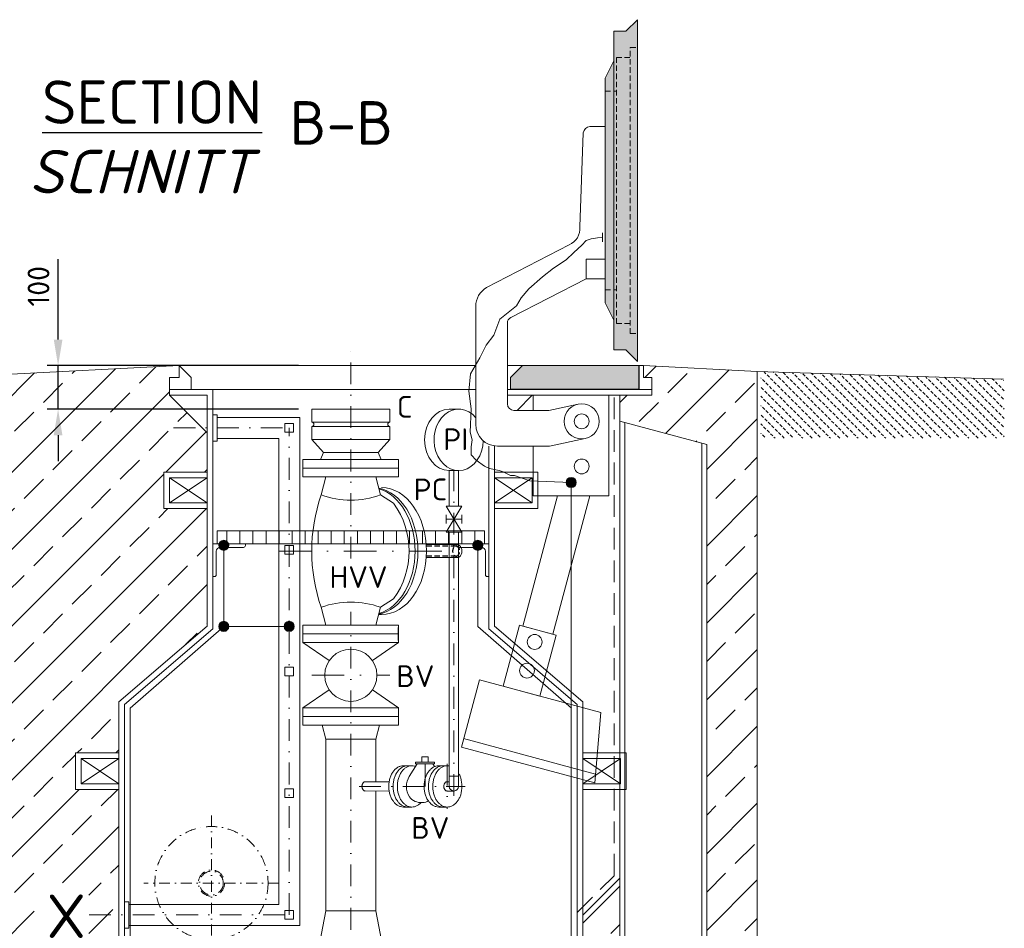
# Model space of a CAD drawing. Header units: millimetres. Extents: x -89243 to 29100, y -5468 to 8855.
# Tile 10 of 23: x -9038 to -6774, y 477 to 2567. Entities that reach past the tile are written whole.
import ezdxf

# ---------------------------------------------------------------- set-up
doc = ezdxf.new("R2010")
doc.units = ezdxf.units.MM
doc.header["$MEASUREMENT"] = 0
for name, pattern in [('HIDDEN', [0.375, 0.25, -0.125]), ('STRICHPUNKT2', [0.5, 0.25, -0.125, 0, -0.125]), ('VERDECKT2', [0.1875, 0.125, -0.0625])]:
    doc.linetypes.add(name, pattern=pattern)
for name, color, linetype, lineweight in [('HO1N2-D50', 4, 'Continuous', 18), ('P------T7', 7, 'Continuous', 18), ('P-BS----Bem', 7, 'Continuous', 18), ('P-MS020', 7, 'Continuous', 30), ('P-MS025', 7, 'Continuous', 30), ('P-MS100', 7, 'Continuous', 35), ('P-SSLEIX', 7, 'STRICHPUNKT2', 18), ('Verz. Bandstahl 30x3_5mm auf Putz', 1, 'GRENZE2', 18)]:
    doc.layers.add(name, color=color, linetype=linetype, lineweight=lineweight)
doc.styles.get("Standard").update_dxf_attribs({"font": 'isocpeur.ttf'})
doc.linetypes.add('GRENZE2', pattern='A,6.35,-2.54,[132,ltypeshp.shx,S=2.54,R=0,X=-2.54,Y=0],-2.54,25.4', length=36.83)
doc.dimstyles.new('Kopie von ISO-25', dxfattribs={"dimscale": 20, "dimtxt": 2.5, "dimasz": 3, "dimexe": 1.25, "dimexo": 0.625, "dimgap": 1, "dimtad": 1, "dimtxsty": 'Standard', "dimcen": 2.5, "dimadec": 0, "dimazin": 0, "dimtfac": 1, "dimtmove": 0, "dimatfit": 1, "dimfxl": 0, "dimarcsym": 0})

# ---------------------------------------------------------------- blocks, each defined once
blk = doc.blocks.new('*D11')
at = {"layer": 'Defpoints', "color": 0, "lineweight": 0, "transparency": 16777216}
for p in [(-8950, 1771.2), (-8276.8, 1771.2), (-8276.8, 1671.2)]:
    blk.add_point(p, dxfattribs=at)
at = {"layer": 'P-BS----Bem', "color": 0, "lineweight": -2, "transparency": 16777216}
for p, q in [((-8950, 1831.2), (-8950, 2016.2)), ((-8396.8, 1771.2), (-8975, 1771.2)), ((-8950, 1671.2), (-8950, 1771.2)), ((-8396.8, 1671.2), (-8975, 1671.2)), ((-8950, 1611.2), (-8950, 1551.2))]:
    blk.add_line(p, q, dxfattribs=at)
at = {"layer": 'P-BS----Bem', "color": 0, "lineweight": 0, "transparency": 16777216}
for points in [[(-8960, 1831.2), (-8940, 1831.2), (-8950, 1771.2)], [(-8960, 1611.2), (-8940, 1611.2), (-8950, 1671.2)]]:
    blk.add_solid(points, dxfattribs=at)
at = {"layer": 'P-BS----Bem', "color": 0, "transparency": 16777216, "insert": (-8995, 1953.7), "char_height": 50, "attachment_point": 5, "rotation": 90}
blk.add_mtext('100', dxfattribs=at)

msp = doc.modelspace()

# ---------------------------------------------------------------- hatches: boundary and pattern name
at = {"lineweight": 0}
h = msp.add_hatch(color=253, dxfattribs=at)
h.dxf.hatch_style = 1
h.paths.add_polyline_path([(-7617.792, 2566.871), (-7644.292, 2540.371), (-7671.792, 2540.371), (-7671.792, 1807.586), (-7644.292, 1807.586), (-7617.792, 1781.086)])
h = msp.add_hatch(color=253, dxfattribs=at)
h.dxf.hatch_style = 1
h.paths.add_polyline_path([(-7671.792, 2472.479), (-7691.792, 2432.479), (-7691.792, 1915.479), (-7671.792, 1875.479)])
at = {"lineweight": 9}
h = msp.add_hatch(dxfattribs=at)
h.set_pattern_fill('ANSI33', color=256, scale=500)
h.set_pattern_definition([(45, (-8276.8, 360.69), (-88.388, 88.388), []), (45, (-8188.42, 360.69), (-88.388, 88.388), [62.5, -31.25])])
edge = h.paths.add_edge_path()
edge.add_line((-8810.305, 796.788), (-8910.105, 796.788))
edge.add_line((-8910.105, 796.788), (-8910.105, 880.688))
edge.add_line((-8910.105, 880.688), (-8810.305, 880.688))
edge.add_line((-8810.305, 880.688), (-8810.305, 998.167))
edge.add_line((-8810.305, 998.167), (-8607.305, 1172.167))
edge.add_line((-8607.305, 1172.167), (-8607.305, 1442.688))
edge.add_line((-8607.305, 1442.688), (-8707.105, 1442.688))
edge.add_line((-8707.105, 1442.688), (-8707.105, 1526.588))
edge.add_line((-8707.105, 1526.588), (-8607.305, 1526.588))
edge.add_line((-8607.305, 1526.588), (-8607.305, 1616.388))
edge.add_line((-8607.305, 1616.388), (-8694.105, 1703.188))
edge.add_line((-8694.105, 1703.188), (-8694.105, 1743.688))
edge.add_line((-8694.105, 1743.688), (-8671.698, 1743.688))
edge.add_line((-8671.698, 1743.688), (-8671.698, 1771.188))
edge.add_line((-8671.698, 1771.188), (-9211.605, 1744.188))
edge.add_line((-9211.605, 1744.188), (-9211.605, -749.812))
edge.add_line((-9211.605, -749.812), (-9592.605, -749.812))
edge.add_line((-9592.605, -749.812), (-9592.605, -1049.812))
edge.add_line((-9592.605, -1049.812), (-6961.005, -1049.812))
edge.add_line((-6961.005, -1049.812), (-6961.005, -749.812))
edge.add_line((-6961.005, -749.812), (-7342.005, -749.812))
edge.add_line((-7342.005, -749.812), (-7342.005, 1758.111))
edge.add_line((-7342.005, 1758.111), (-7603.505, 1771.188))
edge.add_line((-7603.505, 1771.188), (-7603.505, 1743.688))
edge.add_line((-7603.505, 1743.688), (-7584.505, 1743.688))
edge.add_line((-7584.505, 1743.688), (-7584.505, 1703.188))
edge.add_line((-7584.505, 1703.188), (-7658.305, 1703.188))
edge.add_line((-7658.305, 1703.188), (-7658.305, 1643.188))
edge.add_line((-7658.305, 1643.188), (-7458.305, 1589.598))
edge.add_line((-7458.305, 1589.598), (-7458.305, -589.812))
edge.add_line((-7458.305, -589.812), (-7408.305, -589.812))
edge.add_line((-7408.305, -589.812), (-7408.305, -499.812))
edge.add_line((-7408.305, -499.812), (-7398.305, -499.812))
edge.add_line((-7398.305, -499.812), (-7398.305, -749.812))
edge.add_line((-7398.305, -749.812), (-9038.305, -749.812))
edge.add_line((-9038.305, -749.812), (-9038.305, -499.812))
edge.add_line((-9038.305, -499.812), (-9028.305, -499.812))
edge.add_line((-9028.305, -499.812), (-9028.305, -589.812))
edge.add_line((-9028.305, -589.812), (-8870.305, -589.812))
edge.add_line((-8870.305, -589.812), (-8870.305, -585.812))
edge.add_arc((-8866.305, -585.812), 4, 90, 180, ccw=False)
edge.add_line((-8866.305, -581.812), (-8826.305, -581.812))
edge.add_arc((-8826.305, -573.812), 8, 270, 360)
edge.add_line((-8818.305, -573.812), (-8818.305, -533.812))
edge.add_arc((-8814.305, -533.812), 4, 90, 180, ccw=False)
edge.add_line((-8814.305, -529.812), (-8810.305, -529.812))
edge.add_line((-8810.305, -529.812), (-8810.305, -445.112))
edge.add_line((-8810.305, -445.112), (-8910.105, -445.112))
edge.add_line((-8910.105, -445.112), (-8910.105, -361.212))
edge.add_line((-8910.105, -361.212), (-8810.305, -361.212))
edge.add_line((-8810.305, -361.212), (-8810.305, 515.776))
edge.add_line((-8810.305, 515.776), (-8821.078, 515.776))
edge.add_line((-8821.078, 515.776), (-8821.078, 520.188))
edge.add_line((-8821.078, 520.188), (-8853.805, 520.188))
edge.add_line((-8853.805, 520.188), (-8853.805, 532.188))
edge.add_line((-8853.805, 532.188), (-8821.078, 532.188))
edge.add_line((-8821.078, 532.188), (-8821.078, 536.6))
edge.add_line((-8821.078, 536.6), (-8810.305, 536.6))
edge.add_line((-8810.305, 536.6), (-8810.305, 796.788))
h.paths.add_polyline_path([(-8879.414, 581.675), (-8879.414, 424.139), (-9005.099, 424.139), (-9005.099, 581.675)], flags=16)
at = {"lineweight": 0}
h = msp.add_hatch(color=253, dxfattribs=at)
h.dxf.hatch_style = 1
h.paths.add_polyline_path([(-7614.505, 1717.188), (-7909.413, 1717.188), (-7909.413, 1743.688), (-7881.913, 1771.188), (-7614.505, 1771.188)])
at = {"lineweight": 13}
h = msp.add_hatch(dxfattribs=at)
h.set_pattern_fill('BETON_UNBEWEHRT', color=256, scale=60, angle=90, pattern_type=2)
h.set_pattern_definition([(135, (-6921.876, 1691.627), (-10.6066, -10.6066), [7.5, -3.75])])
h.paths.add_polyline_path([(-6774.005, 1730.182), (-6775.605, 1730.182), (-6775.605, 1740.337), (-7334.005, 1757.86), (-7334.005, 1604.182), (-6774.005, 1604.182), (-6774.005, 1685.182)])
at = {"lineweight": 9}
h = msp.add_hatch(dxfattribs=at)
h.set_pattern_fill('ANSI33', color=256, scale=500)
h.set_pattern_definition([(45, (-7700.8, 1.5), (-88.388, 88.388), []), (45, (-7612.42, 1.5), (-88.388, 88.388), [62.5, -31.25])])
h.paths.add_polyline_path([(-7658.305, 592.803), (-7743.305, 507.803), (-7743.305, -361.212), (-7658.305, -361.212)])
at = {"layer": 'Verz. Bandstahl 30x3_5mm auf Putz', "lineweight": 0, "ltscale": 3}
h = msp.add_hatch(color=1, dxfattribs=at)
h.dxf.hatch_style = 1
edge = h.paths.add_edge_path()
edge.add_arc((-7770.037, 1502.422), 11.607, 90, 450)
h = msp.add_hatch(color=1, dxfattribs=at)
h.dxf.hatch_style = 1
edge = h.paths.add_edge_path()
edge.add_arc((-8569.023, 1358.018), 11.607, 90, 450)
h = msp.add_hatch(color=1, dxfattribs=at)
h.dxf.hatch_style = 1
edge = h.paths.add_edge_path()
edge.add_arc((-7984.588, 1358.018), 11.607, 90, 450, ccw=False)
h = msp.add_hatch(color=1, dxfattribs=at)
h.dxf.hatch_style = 1
edge = h.paths.add_edge_path()
edge.add_arc((-8569.023, 1171.602), 11.607, 90, 450)
h = msp.add_hatch(color=1, dxfattribs=at)
h.dxf.hatch_style = 1
edge = h.paths.add_edge_path()
edge.add_arc((-8418.455, 1171.602), 11.607, 90, 450)

# ---------------------------------------------------------------- linework, layer by layer
at = {"color": 1, "lineweight": 0}
msp.add_line((-7672.792, 2491.479), (-7671.792, 2491.479), dxfattribs=at)
at = {"linetype": 'HIDDEN', "lineweight": 0, "ltscale": 50}
for p, q in [((-7634.102, 1844.939), (-7634.102, 2503.019)), ((-7634.102, 2503.019), (-7617.792, 2503.019)), ((-7666.092, 1867.789), (-7666.092, 2480.169)), ((-7666.092, 2480.169), (-7634.102, 2480.169)), ((-7691.792, 2402.479), (-7666.092, 2402.479)), ((-7691.792, 1945.479), (-7666.092, 1945.479)), ((-7666.092, 1867.789), (-7634.102, 1867.789)), ((-7634.102, 1844.939), (-7617.792, 1844.939))]:
    msp.add_line(p, q, dxfattribs=at)
at = {"lineweight": 0}
for p, q in [((-7671.792, 2472.479), (-7671.792, 1875.479)), ((-8671.698, 1771.188), (-9211.605, 1744.188)), ((-8671.698, 1771.188), (-8644.198, 1743.688)), ((-8671.698, 1771.188), (-8671.698, 1743.688)), ((-8671.698, 1771.188), (-7989.541, 1771.188)), ((-7916.652, 1771.188), (-7881.913, 1771.188)), ((-7613.505, 1771.188), (-7613.505, 1716.188)), ((-7613.505, 1771.188), (-7603.505, 1771.188)), ((-7603.505, 1771.188), (-7603.505, 1743.688)), ((-7603.505, 1771.188), (-7342.005, 1758.111)), ((-8671.698, 1743.688), (-8694.105, 1743.688)), ((-8694.105, 1743.688), (-8694.105, 1716.188)), ((-8644.198, 1743.688), (-8644.198, 1716.188)), ((-7603.505, 1743.688), (-7584.505, 1743.688)), ((-7584.505, 1743.688), (-7584.505, 1716.188)), ((-7342.005, 1758.111), (-7342.005, -749.812)), ((-6775.605, 1740.337), (-7342.005, 1758.111)), ((-8694.105, 1703.188), (-8694.105, 1716.188)), ((-8694.105, 1716.188), (-8594.305, 1716.188)), ((-8607.305, 1703.188), (-8694.105, 1703.188)), ((-8694.105, 1703.188), (-8607.305, 1616.388)), ((-8607.305, 1172.167), (-8607.305, 1703.188)), ((-8594.305, 1716.188), (-7989.541, 1716.188)), ((-8594.305, 1166.188), (-8594.305, 1716.188)), ((-7584.505, 1716.188), (-7916.652, 1716.188)), ((-7916.652, 1703.188), (-7584.505, 1703.188)), ((-7658.305, 592.803), (-7658.305, 1703.188)), ((-7584.505, 1703.188), (-7584.505, 1716.188)), ((-8366.805, 1671.188), (-8186.805, 1671.188)), ((-8366.805, 1641.188), (-8366.805, 1671.188)), ((-8186.805, 1641.188), (-8186.805, 1671.188)), ((-8050.677, 1671.289), (-8028.767, 1671.289)), ((-8584.305, 1652.013), (-8394.305, 1652.013)), ((-8394.305, 483.713), (-8394.305, 1652.013)), ((-8366.805, 1641.188), (-8186.805, 1641.188)), ((-8366.805, 1631.188), (-8186.805, 1631.188)), ((-8366.805, 1631.188), (-8366.805, 1601.188)), ((-8186.805, 1601.188), (-8186.805, 1631.188)), ((-7647.005, 1640.16), (-7647.005, -589.812)), ((-8584.305, 1603.713), (-8442.605, 1603.713)), ((-8442.605, 1603.713), (-8442.605, 532.013)), ((-8366.805, 1601.188), (-8186.805, 1601.188)), ((-7469.605, -589.812), (-7469.605, 1592.626)), ((-8339.305, 1571.188), (-8214.305, 1571.188)), ((-8166.805, 1555.188), (-8386.805, 1555.188)), ((-8386.805, 1515.188), (-8386.805, 1555.188)), ((-8166.805, 1515.188), (-8166.805, 1555.188)), ((-8166.805, 1535.188), (-8386.805, 1535.188)), ((-8028.767, 1529.875), (-8050.677, 1529.875)), ((-8050.372, 1529.875), (-8050.372, 1448.273)), ((-8029.072, 1529.875), (-8029.072, 1448.273)), ((-8694.105, 1455.688), (-8607.305, 1513.588)), ((-8694.105, 1513.588), (-8607.305, 1455.688)), ((-8166.805, 1515.188), (-8386.805, 1515.188)), ((-8333.955, 1515.188), (-8345.058, 1473.752)), ((-8219.655, 1515.188), (-8208.553, 1473.752)), ((-8178.711, 1454.688), (-8208.553, 1473.752)), ((-8057.722, 1448.273), (-8021.722, 1388.273)), ((-8057.722, 1388.273), (-8021.722, 1448.273)), ((-8057.722, 1448.273), (-8021.722, 1448.273)), ((-8057.722, 1428.273), (-8057.722, 1408.273)), ((-8021.722, 1428.273), (-8021.722, 1408.273)), ((-8057.722, 1418.273), (-8021.722, 1418.273)), ((-8561.805, 1361.188), (-8561.805, 1391.188)), ((-8531.805, 1361.188), (-8531.805, 1391.188)), ((-8501.805, 1361.188), (-8501.805, 1391.188)), ((-8471.805, 1361.188), (-8471.805, 1391.188)), ((-8441.805, 1361.188), (-8441.805, 1391.188)), ((-8411.805, 1361.188), (-8411.805, 1391.188)), ((-8381.805, 1361.188), (-8381.805, 1391.188)), ((-8351.805, 1361.188), (-8351.805, 1391.188)), ((-8321.805, 1361.188), (-8321.805, 1391.188)), ((-8291.805, 1361.188), (-8291.805, 1391.188)), ((-8261.805, 1361.188), (-8261.805, 1391.188)), ((-8231.805, 1361.188), (-8231.805, 1391.188)), ((-8201.805, 1361.188), (-8201.805, 1391.188)), ((-8171.805, 1361.188), (-8171.805, 1391.188)), ((-8141.805, 1361.188), (-8141.805, 1391.188)), ((-8111.805, 1361.188), (-8111.805, 1391.188)), ((-8081.805, 1361.188), (-8081.805, 1391.188)), ((-8057.722, 1388.273), (-8021.722, 1388.273)), ((-8051.805, 1361.188), (-8051.805, 1391.188)), ((-8050.372, 1388.273), (-8050.372, 803.598)), ((-8029.072, 1388.273), (-8029.072, 803.598)), ((-8021.805, 1361.188), (-8021.805, 1391.188)), ((-7991.805, 1361.188), (-7991.805, 1391.188)), ((-8032.126, 1359.688), (-8103.383, 1359.688)), ((-8032.126, 1329.688), (-8103.383, 1329.688)), ((-8178.711, 1234.688), (-8208.553, 1215.624)), ((-8333.955, 1174.188), (-8345.058, 1215.624)), ((-8219.655, 1174.188), (-8208.553, 1215.624)), ((-8607.305, 1172.167), (-8810.305, 998.167)), ((-8594.305, 1166.188), (-8797.305, 992.188)), ((-8386.805, 1174.188), (-8166.805, 1174.188)), ((-8386.805, 1174.188), (-8386.805, 1169.188)), ((-8386.805, 1139.188), (-8386.805, 1169.188)), ((-8166.805, 1174.188), (-8166.805, 1169.188)), ((-8386.805, 1154.188), (-8166.805, 1154.188)), ((-8386.805, 1134.188), (-8386.805, 1139.188)), ((-8386.805, 1134.188), (-8326.379, 1092.988)), ((-8386.805, 1134.188), (-8166.805, 1134.188)), ((-8227.232, 1092.988), (-8166.805, 1134.188)), ((-8166.805, 1134.188), (-8166.805, 1139.188)), ((-8326.379, 1025.388), (-8386.805, 984.188)), ((-8166.805, 984.188), (-8227.232, 1025.388)), ((-8810.305, 998.167), (-8810.305, -589.812)), ((-8797.305, 992.188), (-8797.305, -576.812)), ((-8386.805, 984.188), (-8166.805, 984.188)), ((-8386.805, 944.188), (-8386.805, 984.188)), ((-8166.805, 944.188), (-8166.805, 984.188)), ((-8386.805, 964.188), (-8166.805, 964.188)), ((-8166.805, 944.188), (-8386.805, 944.188)), ((-8333.955, 912.188), (-8342.53, 944.188)), ((-8219.655, 912.188), (-8211.081, 944.188)), ((-8219.655, 912.188), (-8333.955, 912.188)), ((-8017.451, 913.413), (-7713.788, 832.047)), ((-8897.105, 809.788), (-8810.305, 867.688)), ((-8897.105, 867.688), (-8810.305, 809.788)), ((-8113.335, 871.199), (-8113.335, 859.252)), ((-8099.044, 871.199), (-8113.335, 871.199)), ((-8099.044, 871.199), (-8099.044, 859.252)), ((-8136.148, 851.108), (-8155.947, 851.108)), ((-8136.148, 851.102), (-8155.947, 851.102)), ((-8142.532, 826.377), (-8123.943, 855.738)), ((-8128.102, 859.252), (-8084.277, 859.252)), ((-8128.102, 859.252), (-8128.102, 855.738)), ((-8128.102, 855.738), (-8084.277, 855.738)), ((-8084.242, 849.114), (-8088.436, 855.738)), ((-8084.277, 859.252), (-8084.277, 855.738)), ((-8055.365, 851.102), (-8075.163, 851.102)), ((-8029.072, 826.771), (-8050.372, 826.771)), ((-8188.685, 792.985), (-8244.392, 793)), ((-8188.682, 814.248), (-8243.651, 814.248)), ((-8039.722, 792.948), (-8055.566, 792.952)), ((-8050.372, 814.248), (-8055.365, 814.248)), ((-8136.148, 756.108), (-8155.947, 756.108)), ((-8054.831, 756.108), (-8074.63, 756.108)), ((-7743.305, 507.803), (-7658.305, 592.803)), ((-8787.305, 532.013), (-8442.605, 532.013)), ((-7756.305, -576.812), (-7756.305, 513.188)), ((-7743.305, -589.812), (-7743.305, 507.803)), ((-8787.305, 483.713), (-8394.305, 483.713))]:
    msp.add_line(p, q, dxfattribs=at)
at = {"color": 253, "lineweight": 0}
for p, q in [((-7859.505, 1703.188), (-7894.378, 1668.315)), ((-7959.305, 1586.315), (-7959.305, 1166.188)), ((-7946.305, 1172.167), (-7946.305, 1586.315)), ((-7946.305, 1455.688), (-7859.505, 1513.588)), ((-7946.305, 1513.588), (-7859.505, 1455.688)), ((-7756.305, 992.188), (-7959.305, 1166.188)), ((-7743.305, 998.167), (-7946.305, 1172.167)), ((-7743.305, 998.167), (-7743.305, 507.803)), ((-7756.305, 992.188), (-7756.305, 513.188)), ((-7743.305, 809.788), (-7656.505, 867.688)), ((-7743.305, 867.688), (-7656.505, 809.788))]:
    msp.add_line(p, q, dxfattribs=at)
at = {"linetype": 'HIDDEN', "lineweight": 0, "ltscale": 200}
for p, q in [((-7671.305, 598.188), (-7671.305, 1703.188)), ((-7756.305, 513.188), (-7671.305, 598.188))]:
    msp.add_line(p, q, dxfattribs=at)
at = {"color": 3}
msp.add_line((-8206.074, 1198.688), (-8213.091, 1198.688), dxfattribs=at)
at = {"lineweight": 0}
for points in [[(-7644.292, 1807.586), (-7671.792, 1807.586), (-7671.792, 1875.479), (-7691.792, 1915.479), (-7691.792, 2432.479), (-7671.792, 2472.479), (-7671.792, 2540.371), (-7644.292, 2540.371), (-7617.792, 2566.871), (-7617.792, 1781.086)], [(-7691.792, 1970.95), (-7735.601, 1970.95), (-7735.601, 2016.466), (-7691.792, 2016.466)], [(-7614.505, 1717.188), (-7909.413, 1717.188), (-7909.413, 1743.688), (-7881.913, 1771.188), (-7614.505, 1771.188)], [(-8584.305, 1657.863), (-8594.305, 1657.863), (-8594.305, 1597.863), (-8584.305, 1597.863)], [(-8428.454, 1637.862), (-8408.457, 1637.862), (-8408.457, 1617.865), (-8428.454, 1617.865)], [(-7658.305, -589.812), (-7458.305, -589.812), (-7458.305, 1589.598), (-7658.305, 1643.188)], [(-8694.105, 1513.588), (-8607.305, 1513.588), (-8607.305, 1455.688), (-8694.105, 1455.688)], [(-8584.305, 1361.188), (-7969.305, 1361.188), (-7969.305, 1391.188), (-8584.305, 1391.188)], [(-8428.454, 1357.862), (-8408.457, 1357.862), (-8408.457, 1337.865), (-8428.454, 1337.865)], [(-7842.354, 1011.434), (-7926.389, 1033.952), (-7888.86, 1174.011), (-7804.825, 1151.494)], [(-8428.454, 1077.862), (-8408.457, 1077.862), (-8408.457, 1057.865), (-8428.454, 1057.865)], [(-8022.628, 894.095), (-7715.463, 811.79), (-7702.064, 973.844), (-7981.217, 1048.643)], [(-8897.105, 867.688), (-8810.305, 867.688), (-8810.305, 809.788), (-8897.105, 809.788)], [(-8428.454, 797.862), (-8408.457, 797.862), (-8408.457, 777.865), (-8428.454, 777.865)], [(-8787.305, 477.863), (-8797.305, 477.863), (-8797.305, 537.863), (-8787.305, 537.863)], [(-8428.454, 517.862), (-8408.457, 517.862), (-8408.457, 497.865), (-8428.454, 497.865)], [(-8360.955, 377.188), (-8333.955, 517.188), (-8219.655, 517.188), (-8192.655, 377.188)]]:
    msp.add_lwpolyline(points, close=True, dxfattribs=at)
for points in [[(-7691.792, 1996.243), (-7691.792, 2321.215), (-7727.309, 2321.215, 0.34121994), (-7742.3, 2306.742), (-7749.906, 2090.279, -0.31609315), (-7774.875, 2048.734), (-7964.541, 1950.777, 0.26794919), (-7989.541, 1907.476), (-7989.541, 1636.315, 0.41421356), (-7939.541, 1586.315), (-7819.551, 1586.315), (-7737.567, 1603.647)], [(-7754.239, 1682.505), (-7821.361, 1668.315), (-7901.652, 1668.315, -0.41421356), (-7916.652, 1683.315), (-7916.652, 1869.307, -0.26794919), (-7909.152, 1882.297), (-7735.601, 1970.95)], [(-8155.947, 851.108, 0.06866224), (-8162.5, 850.195, 0.06400849), (-8168.801, 847.492, 0.05686055), (-8174.607, 843.102, 0.04959469), (-8179.697, 837.195, 0.04355112), (-8183.874, 829.997, 0.03913513), (-8186.978, 821.785, 0.036313), (-8188.889, 812.874, 0.03494805), (-8189.535, 803.608, 0.03494805), (-8188.889, 794.341, 0.036313), (-8186.978, 785.43, 0.03913513), (-8183.874, 777.218, 0.04355112), (-8179.697, 770.02, 0.04959469), (-8174.607, 764.113, 0.05686055), (-8168.801, 759.723, 0.06400849), (-8162.5, 757.02, 0.06866224), (-8155.947, 756.108, 0.06866224)], [(-8146.048, 851.108, 0.06866224), (-8152.6, 850.195, 0.06400849), (-8158.901, 847.492, 0.05686055), (-8164.708, 843.102, 0.04959469), (-8169.798, 837.195, 0.04355112), (-8173.975, 829.997, 0.03913513), (-8177.079, 821.785, 0.036313), (-8178.99, 812.874, 0.03494805), (-8179.635, 803.608, 0.03494805), (-8178.99, 794.341, 0.036313), (-8177.079, 785.43, 0.03913513), (-8173.975, 777.218, 0.04355112), (-8169.798, 770.02, 0.04959469), (-8164.708, 764.113, 0.05686055), (-8158.901, 759.723, 0.06400849), (-8152.6, 757.02, 0.06866224), (-8146.048, 756.108, 0.06866224)], [(-8115.274, 766.394, -0.02609998), (-8118.102, 763.546, -0.05707538), (-8123.914, 759.371, -0.06395348), (-8130.185, 756.862, -0.06816938), (-8136.682, 756.114, -0.06776384), (-8143.158, 757.154, -0.06294303), (-8149.371, 759.943, -0.0558697), (-8155.085, 764.377, -0.04878707), (-8160.086, 770.288, -0.04292611), (-8164.186, 777.454, -0.03864822), (-8167.23, 785.605, -0.03591343), (-8169.104, 794.433, -0.03458998), (-8169.736, 803.608, -0.03458998), (-8169.104, 812.782, -0.03591343), (-8167.23, 821.611, -0.03864822), (-8164.186, 829.762, -0.04292611), (-8160.086, 836.927, -0.04878707), (-8155.085, 842.839, -0.0558697), (-8149.371, 847.272, -0.06294303), (-8143.158, 850.062, -0.06776384), (-8136.682, 851.102, -0.06816938), (-8130.185, 850.353, -0.0234018), (-8127.815, 849.621, -0.0234018)], [(-8074.63, 851.108, 0.06866224), (-8081.182, 850.195, 0.06400849), (-8087.483, 847.492, 0.05686055), (-8093.29, 843.102, 0.04959469), (-8098.38, 837.195, 0.04355112), (-8102.557, 829.997, 0.03913513), (-8105.661, 821.785, 0.036313), (-8107.572, 812.874, 0.03494805), (-8108.217, 803.608, 0.03494805), (-8107.572, 794.341, 0.036313), (-8105.661, 785.43, 0.03913513), (-8102.557, 777.218, 0.04355112), (-8098.38, 770.02, 0.04959469), (-8093.29, 764.113, 0.05686055), (-8087.483, 759.723, 0.06400849), (-8081.182, 757.02, 0.06866224), (-8074.63, 756.108, 0.06866224)], [(-8064.73, 851.108, 0.06866224), (-8071.283, 850.195, 0.06400849), (-8077.584, 847.492, 0.05686055), (-8083.391, 843.102, 0.04959469), (-8088.48, 837.195, 0.04355112), (-8092.657, 829.997, 0.03913513), (-8095.761, 821.785, 0.036313), (-8097.673, 812.874, 0.03494805), (-8098.318, 803.608, 0.03494805), (-8097.673, 794.341, 0.036313), (-8095.761, 785.43, 0.03913513), (-8092.657, 777.218, 0.04355112), (-8088.48, 770.02, 0.04959469), (-8083.391, 764.113, 0.05686055), (-8077.584, 759.723, 0.06400849), (-8071.283, 757.02, 0.06866224), (-8064.73, 756.108, 0.06866224)], [(-8021.31, 803.598, -0.07947921), (-8024.169, 784.217, -0.03923867), (-8027.395, 776.208, -0.04377831), (-8031.654, 769.229, -0.04988072), (-8036.785, 763.546, -0.05707538), (-8042.596, 759.371, -0.06395348), (-8048.868, 756.862, -0.06816938), (-8055.365, 756.114, -0.06776384), (-8061.841, 757.154, -0.06294303), (-8068.053, 759.943, -0.0558697), (-8073.768, 764.377, -0.04878707), (-8078.769, 770.288, -0.04292611), (-8082.869, 777.454, -0.03864822), (-8085.913, 785.605, -0.03591343), (-8087.786, 794.433, -0.03458998), (-8088.419, 803.608, -0.03458998), (-8087.786, 812.782, -0.03591343), (-8085.913, 821.611, -0.03864822), (-8082.869, 829.762, -0.04292611), (-8078.769, 836.927, -0.04878707), (-8073.768, 842.839, -0.0558697), (-8068.053, 847.272, -0.06294303), (-8061.841, 850.062, -0.06776384), (-8055.365, 851.102, -0.05212056), (-8050.372, 850.688, -0.05212056)], [(-8142.333, 826.692, 0.14890878), (-8149.02, 803.608)], [(-8029.072, 834.093, -0.01877487), (-8027.395, 831.008, -0.03923867), (-8024.169, 822.998, -0.07956059), (-8021.31, 803.598)], [(-8243.651, 814.248, 0.06866286), (-8245.12, 814.043, 0.0640089), (-8246.533, 813.437, 0.0568607), (-8247.835, 812.453, 0.04959462), (-8248.976, 811.128, 0.04355092), (-8249.912, 809.514, 0.03913485), (-8250.608, 807.673, 0.03631269), (-8251.037, 805.675, 0.03494773), (-8251.181, 803.598, 0.03494773), (-8251.037, 801.52, 0.03631269), (-8250.608, 799.522, 0.03913485), (-8249.912, 797.681, 0.04355092), (-8248.976, 796.067, 0.04959462), (-8247.835, 794.742, 0.0568607), (-8246.533, 793.758, 0.0640089), (-8245.12, 793.152, 0.06866286), (-8243.651, 792.948, 0.06866286)], [(-8128.964, 768.933, -0.14379987), (-8141.822, 779.736, -0.15474929), (-8149.02, 803.608)], [(-8055.365, 814.248, 0.06866286), (-8056.834, 814.043, 0.0640089), (-8058.246, 813.437, 0.0568607), (-8059.548, 812.453, 0.04959462), (-8060.689, 811.128, 0.04355092), (-8061.626, 809.514, 0.03913485), (-8062.322, 807.673, 0.03631269), (-8062.75, 805.675, 0.03494773), (-8062.895, 803.598, 0.03494773), (-8062.75, 801.52, 0.03631269), (-8062.322, 799.522, 0.03913485), (-8061.626, 797.681, 0.04355092), (-8060.689, 796.067, 0.04959462), (-8059.548, 794.742, 0.0568607), (-8058.246, 793.758, 0.0640089), (-8056.834, 793.152, 0.06866286), (-8055.365, 792.948, 0.06866286)]]:
    msp.add_lwpolyline(points, format="xyb", dxfattribs=at)
for points in [[(-7857.306, 1586.315), (-7857.306, 1471.688), (-7683.306, 1471.688), (-7683.306, 1703.188), (-7857.306, 1703.188), (-7857.306, 1668.315)], [(-8366.805, 1601.188), (-8339.305, 1571.188), (-8346.805, 1555.188)], [(-8186.805, 1601.188), (-8214.305, 1571.188), (-8206.805, 1555.188)], [(-8607.305, 1526.588), (-8707.105, 1526.588), (-8707.105, 1442.688), (-8607.305, 1442.688)], [(-7726.794, 1471.688), (-7812.069, 1153.435), (-7881.616, 1172.07), (-7801.333, 1471.688)], [(-8219.655, 814.248), (-8219.655, 912.188), (-8333.955, 912.188), (-8333.955, 517.188), (-8219.655, 517.188), (-8219.655, 792.993)], [(-8810.305, 880.688), (-8910.105, 880.688), (-8910.105, 796.788), (-8810.305, 796.788)]]:
    msp.add_lwpolyline(points, dxfattribs=at)
at = {"color": 253, "lineweight": 0}
for points in [[(-7946.305, 1526.588), (-7846.505, 1526.588), (-7846.505, 1442.688), (-7946.305, 1442.688)], [(-7743.305, 880.688), (-7643.505, 880.688), (-7643.505, 796.788), (-7743.305, 796.788)]]:
    msp.add_lwpolyline(points, dxfattribs=at)
for points in [[(-7859.505, 1513.588), (-7946.305, 1513.588), (-7946.305, 1455.688), (-7859.505, 1455.688)], [(-7656.505, 867.688), (-7743.305, 867.688), (-7743.305, 809.788), (-7656.505, 809.788)]]:
    msp.add_lwpolyline(points, close=True, dxfattribs=at)
at = {"lineweight": 0}
for points in [[(-8577.305, 1353.188), (-8523.805, 1353.188, 0.41421356), (-8519.305, 1357.688), (-8519.305, 1361.188), (-8594.305, 1361.188), (-8594.305, 1361.188), (-8594.305, 1361.188), (-8594.305, 1286.188), (-8590.805, 1286.188, 0.41421356), (-8586.305, 1290.688), (-8586.305, 1344.188, -0.41421356)], [(-7976.305, 1353.188), (-8029.805, 1353.188, -0.41421356), (-8034.305, 1357.688), (-8034.305, 1361.188), (-7959.305, 1361.188), (-7959.305, 1361.188), (-7959.305, 1361.188), (-7959.305, 1286.188), (-7962.805, 1286.188, -0.41421356), (-7967.305, 1290.688), (-7967.305, 1344.188, 0.41421356)]]:
    msp.add_lwpolyline(points, format="xyb", close=True, dxfattribs=at)
for centre, radius in [((-7745.903, 1643.076), 40.301), ((-7745.903, 1643.076), 17.066), ((-7745.903, 1539.463), 17.066), ((-7854.059, 1135.821), 17.066), ((-8276.805, 1059.188), 60), ((-7871.75, 1069.798), 17.066)]:
    msp.add_circle(centre, radius, dxfattribs=at)
for centre, radius, start, end in [((-8366.805, 1636.188), 5, 270, 90), ((-8186.805, 1636.188), 5, 90, 270), ((-7972.953, 1344.688), 393.852, 160.870939, 199.129061), ((-8276.805, 1663.648), 201.789, 250.230508, 289.769492), ((-8328.419, 1344.688), 185.775, 323.692831, 36.307169), ((-8276.805, 1025.728), 201.789, 70.230508, 109.769492), ((-8039.722, 803.598), 10.65, 180, 0)]:
    msp.add_arc(centre, radius, start, end, dxfattribs=at)
at = {"lineweight": 0, "extrusion": (0, 0, -1)}
for centre, major_axis, ratio, start_param, end_param in [((-8028.767, 1600.582), (0, -70.707), 0.80009102, 4.74223406, 10.19094344), ((-8050.677, 1600.582), (0, -70.707), 0.80009102, 0, 3.14159265), ((-8225.873, 1344.688), (0, 146), 0.70710678, 0.12722397, 3.01436869), ((-8232.237, 1344.688), (0, 146), 0.70710678, 0.19376368, 2.94782897), ((-8206.074, 1344.688), (0, 146), 0.70710678, 0, 3.14159265), ((-8032.126, 1344.688), (0, -15), 0.70710678, 3.14159265, 6.28318531), ((-8116.733, 777.386), (-21.816, 1.454), 0.49970124, 3.70071395, 5.27388569)]:
    msp.add_ellipse(centre, major_axis=major_axis, ratio=ratio, start_param=start_param, end_param=end_param, dxfattribs=at)
at = {"layer": 'HO1N2-D50', "lineweight": 0}
msp.add_line((-7697.665, 2077.038), (-7697.665, 2055.953), dxfattribs=at)
msp.add_lwpolyline([(-7770.037, 1502.422), (-7865.259, 1505.978), (-7900.084, 1518.526), (-7909.878, 1518.526), (-7926.202, 1527.035), (-7935.997, 1530.298), (-7957.762, 1534.649), (-7969.733, 1540.087), (-7988.234, 1554.226), (-8000.205, 1566.19), (-8000.205, 1584.679), (-7998.028, 1600.994), (-8002.036, 1618.396), (-8000.131, 1671.889), (-8005.379, 1712.73), (-8001.255, 1752.447), (-7979.886, 1789.541), (-7965.264, 1818.391), (-7947.968, 1841.358), (-7934.147, 1877.966), (-7895.731, 1908.79), (-7884.848, 1927.28), (-7867.436, 1947.945), (-7835.876, 1975.135), (-7810.846, 1995.8), (-7781.462, 2014.29), (-7764.05, 2031.692), (-7745.549, 2048.006), (-7735.755, 2058.882), (-7723.784, 2063.233), (-7709.636, 2065.408), (-7697.665, 2066.496)], dxfattribs=at)
at = {"layer": 'P-MS025', "color": 0, "linetype": 'VERDECKT2', "lineweight": 25, "ltscale": 100}
for p, q in [((-8034.601, 1356.188), (-8103.158, 1356.188)), ((-8034.601, 1333.188), (-8103.158, 1333.188))]:
    msp.add_line(p, q, dxfattribs=at)
at = {"layer": 'P-MS025', "color": 0, "linetype": 'VERDECKT2', "lineweight": 25, "ltscale": 100, "extrusion": (0, 0, -1)}
msp.add_ellipse((-8034.601, 1344.688), major_axis=(0, -11.5), ratio=0.70710678, dxfattribs=at)
at = {"layer": 'P-MS100', "color": 0, "linetype": 'STRICHPUNKT2', "lineweight": 18, "ltscale": 300}
for p, q in [((-8442.805, 1344.688), (-8001.152, 1344.688)), ((-8366.805, 1059.188), (-8186.805, 1059.188))]:
    msp.add_line(p, q, dxfattribs=at)
at = {"layer": 'P-MS100', "color": 0, "linetype": 'VERDECKT2', "lineweight": 25, "ltscale": 300}
msp.add_line((-8166.805, 1139.188), (-8166.805, 1169.188), dxfattribs=at)
at = {"layer": 'P-SSLEIX', "color": 7, "linetype": 'STRICHPUNKT2', "ltscale": 200}
for p, q in [((-8276.805, 1327.872), (-8276.805, 1816.188)), ((-8039.722, 782.011), (-8039.722, 1529.875)), ((-8106.189, 803.602), (-8106.189, 885.606)), ((-8055.365, 855.307), (-8055.365, 751.908))]:
    msp.add_line(p, q, dxfattribs=at)
at = {"layer": 'P-SSLEIX', "color": 7, "linetype": 'STRICHPUNKT2', "lineweight": 0, "ltscale": 200}
for p, q in [((-8684.305, 1627.863), (-8418.455, 1627.863)), ((-8418.455, 507.863), (-8418.455, 1627.863)), ((-8276.805, -326.812), (-8276.805, 1205.245)), ((-8257.472, 803.598), (-8013.811, 803.598)), ((-8878.423, 507.863), (-8418.455, 507.863))]:
    msp.add_line(p, q, dxfattribs=at)
at = {"layer": 'P-SSLEIX', "color": 7, "linetype": 'STRICHPUNKT2', "ltscale": 100}
for p, q in [((-8597.305, 736.338), (-8597.305, 426.038)), ((-8442.155, 581.188), (-8752.455, 581.188))]:
    msp.add_line(p, q, dxfattribs=at)
for radius in [130.15, 30.15, 27.25]:
    msp.add_circle((-8597.305, 581.188), radius, dxfattribs=at)
at = {"layer": 'Verz. Bandstahl 30x3_5mm auf Putz', "color": 1, "lineweight": 0, "ltscale": 3}
for p, q in [((-7770.037, 396.883), (-7770.037, 1502.422)), ((-8569.023, 1171.602), (-8569.023, 1358.018)), ((-7984.588, 1171.602), (-7984.588, 1358.018)), ((-8784.247, 983.856), (-8569.023, 1171.602)), ((-8569.023, 1171.602), (-8418.455, 1171.602)), ((-7769.363, 983.856), (-7984.588, 1171.602)), ((-8784.247, 407.94), (-8784.247, 983.856))]:
    msp.add_line(p, q, dxfattribs=at)
at = {"layer": 'Verz. Bandstahl 30x3_5mm auf Putz', "color": 1, "linetype": 'Continuous', "lineweight": 0, "ltscale": 3}
for centre in [(-7770.037, 1502.422), (-8569.023, 1358.018), (-7984.588, 1358.018), (-8569.023, 1171.602), (-8418.455, 1171.602)]:
    msp.add_circle(centre, 11.607, dxfattribs=at)

# ---------------------------------------------------------------- texts
at = {"layer": 'P------T7', "color": 0, "linetype": 'Continuous', "lineweight": 25, "char_height": 100, "attachment_point": 7}
for s, insert in [('{\\LSECTION}', (-8986.577, 2327.303)), ('{\\fISOCPEUR|b0|i1|c0|p34;SCHNITT}', (-9016.95, 2167.519))]:
    msp.add_mtext(s, dxfattribs=dict(at, insert=insert))
at = {"layer": 'P------T7', "color": 0, "char_height": 100, "attachment_point": 1}
for s, insert in [('B-B', (-8417.76, 2379.604)), ('X', (-8976.326, 555.053))]:
    msp.add_mtext(s, dxfattribs=dict(at, insert=insert))
at = {"layer": 'P-MS020', "color": 0}
for s, p in [('PI', (-8064.186, 1576.93)), ('PC', (-8132.352, 1461.618))]:
    msp.add_text(s, height=50, dxfattribs=at).set_placement(p)
at = {"layer": 'P-MS100', "color": 0}
for s, p in [('C', (-8170.99, 1651.597)), ('BV', (-8172.268, 1032.059)), ('BV', (-8137.86, 683.091))]:
    msp.add_text(s, height=50, dxfattribs=at).set_placement(p)
at = {"layer": 'P-MS100'}
msp.add_text('HVV', height=50, dxfattribs=at).set_placement((-8325.834, 1259.976))

# ---------------------------------------------------------------- dimensions: what is measured, and where the dimension line sits
at = {"layer": 'P-BS----Bem', "color": 0}
dim = msp.add_linear_dim(base=(-8949.958, 1771.188), p1=(-8276.805, 1671.188), p2=(-8276.805, 1771.188), angle=90, dimstyle='Kopie von ISO-25', override={"dimexo": 6, "dimsah": 1}, dxfattribs=at)
dim.commit()
dim.dimension.update_dxf_attribs({"geometry": '*D11', "text_midpoint": (-8949.958, 1953.688), "dimtype": 160})

doc.saveas('drawing.dxf')
